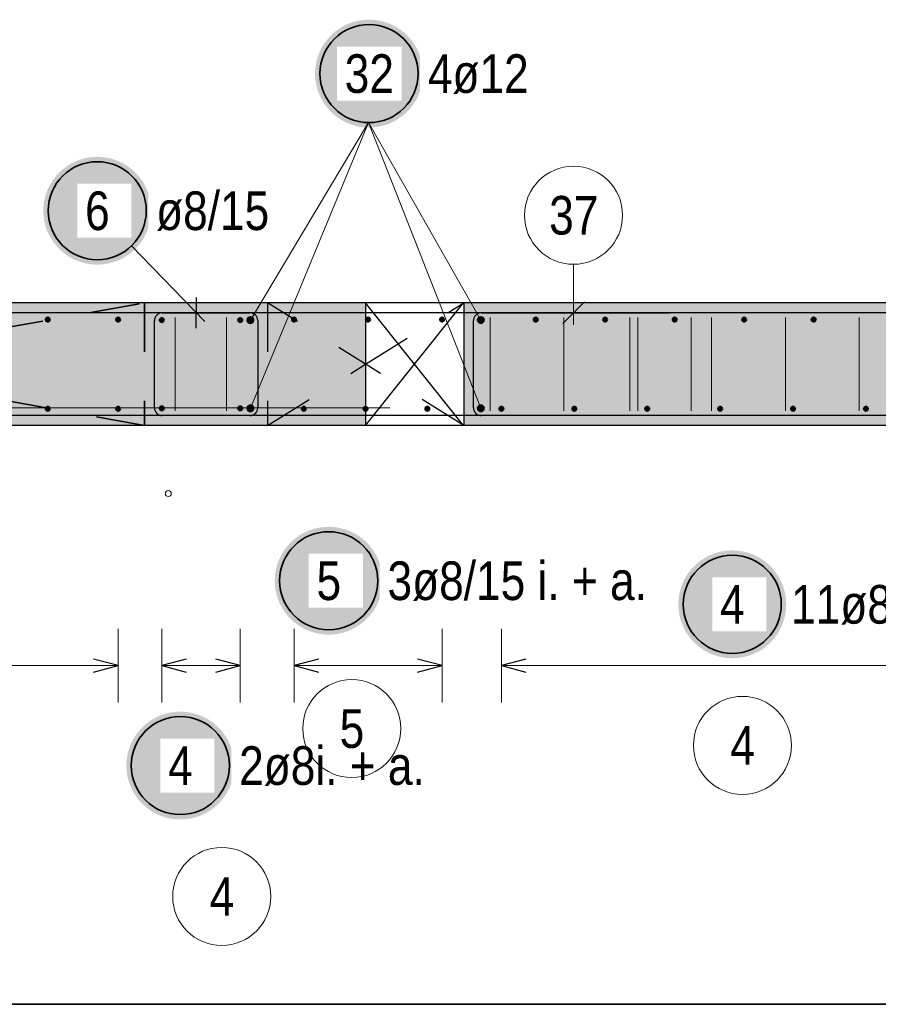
# Model space of a CAD drawing. Header units: millimetres. Extents: x -4.8 to 37.2, y -12 to 28.3.
# Tile 16 of 82: x 10.5 to 12.2, y 12.1 to 14.1. Entities that reach past the tile are written whole.
import ezdxf

# ---------------------------------------------------------------- set-up
doc = ezdxf.new("R2010")
doc.units = ezdxf.units.MM
doc.linetypes.add('DOT', pattern=[0.25, 0, -0.25])
doc.linetypes.add('HIDDEN', pattern=[0.375, 0.25, -0.125])
doc.layers.add('Achsen', color=7, linetype='Continuous', lineweight=20)
doc.layers.add('nplo Bewehrung', color=7, linetype='Continuous', lineweight=20)
doc.styles.add('Arial Narrow', font='ARIALN.TTF')

msp = doc.modelspace()

# ---------------------------------------------------------------- hatches: boundary and pattern name
at = {"lineweight": 50, "true_color": 0xffffff}
msp.add_hatch(color=7, dxfattribs=at).paths.add_polyline_path([(11.28211, 14.007919), (11.282043, 14.011758), (11.281842, 14.015592), (11.281508, 14.019417), (11.28104, 14.023228), (11.280439, 14.02702), (11.279706, 14.030789), (11.278843, 14.03453), (11.277849, 14.038239), (11.276726, 14.041911), (11.275476, 14.045541), (11.2741, 14.049126), (11.2726, 14.05266), (11.270978, 14.05614), (11.269234, 14.059561), (11.267373, 14.062919), (11.265395, 14.06621), (11.263304, 14.06943), (11.261102, 14.072575), (11.258791, 14.075642), (11.256375, 14.078625), (11.253856, 14.081523), (11.251238, 14.084331), (11.248523, 14.087046), (11.245715, 14.089665), (11.242817, 14.092184), (11.239833, 14.0946), (11.236767, 14.096911), (11.233621, 14.099113), (11.230401, 14.101204), (11.22711, 14.103182), (11.223752, 14.105043), (11.220331, 14.106786), (11.216851, 14.108409), (11.213317, 14.109909), (11.209732, 14.111285), (11.206102, 14.112535), (11.20243, 14.113658), (11.198722, 14.114651), (11.19498, 14.115515), (11.191211, 14.116248), (11.187419, 14.116848), (11.183608, 14.117316), (11.179783, 14.117651), (11.175949, 14.117852), (11.17211, 14.117919), (11.168271, 14.117852), (11.164437, 14.117651), (11.160612, 14.117316), (11.156801, 14.116848), (11.153009, 14.116248), (11.14924, 14.115515), (11.145499, 14.114651), (11.14179, 14.113658), (11.138118, 14.112535), (11.134488, 14.111285), (11.130903, 14.109909), (11.127369, 14.108409), (11.123889, 14.106786), (11.120468, 14.105043), (11.11711, 14.103182), (11.113819, 14.101204), (11.110599, 14.099113), (11.107454, 14.096911), (11.104387, 14.0946), (11.101404, 14.092184), (11.098506, 14.089665), (11.095698, 14.087046), (11.092983, 14.084331), (11.090364, 14.081523), (11.087845, 14.078625), (11.085429, 14.075642), (11.083118, 14.072575), (11.080916, 14.06943), (11.078825, 14.06621), (11.076847, 14.062919), (11.074986, 14.059561), (11.073243, 14.05614), (11.07162, 14.05266), (11.07012, 14.049126), (11.068744, 14.045541), (11.067494, 14.041911), (11.066371, 14.038239), (11.065378, 14.03453), (11.064514, 14.030789), (11.063781, 14.02702), (11.063181, 14.023228), (11.062713, 14.019417), (11.062378, 14.015592), (11.062177, 14.011758), (11.06211, 14.007919), (11.062177, 14.00408), (11.062378, 14.000246), (11.062713, 13.996421), (11.063181, 13.99261), (11.063781, 13.988818), (11.064514, 13.985049), (11.065378, 13.981307), (11.066371, 13.977599), (11.067494, 13.973927), (11.068744, 13.970297), (11.07012, 13.966712), (11.07162, 13.963178), (11.073243, 13.959698), (11.074986, 13.956277), (11.076847, 13.952919), (11.078825, 13.949628), (11.080916, 13.946408), (11.083118, 13.943262), (11.085429, 13.940196), (11.087845, 13.937212), (11.090364, 13.934314), (11.092983, 13.931506), (11.095698, 13.928791), (11.098506, 13.926173), (11.101404, 13.923654), (11.104387, 13.921238), (11.107454, 13.918927), (11.110599, 13.916725), (11.113819, 13.914634), (11.11711, 13.912656), (11.120468, 13.910795), (11.123889, 13.909051), (11.127369, 13.907429), (11.130903, 13.905929), (11.134488, 13.904553), (11.138118, 13.903303), (11.14179, 13.90218), (11.145499, 13.901186), (11.14924, 13.900323), (11.153009, 13.89959), (11.156801, 13.898989), (11.160612, 13.898521), (11.164437, 13.898187), (11.168271, 13.897986), (11.17211, 13.897919), (11.175949, 13.897986), (11.179783, 13.898187), (11.183608, 13.898521), (11.187419, 13.898989), (11.191211, 13.89959), (11.19498, 13.900323), (11.198722, 13.901186), (11.20243, 13.90218), (11.206102, 13.903303), (11.209732, 13.904553), (11.213317, 13.905929), (11.216851, 13.907429), (11.220331, 13.909051), (11.223752, 13.910795), (11.22711, 13.912656), (11.230401, 13.914634), (11.233621, 13.916725), (11.236767, 13.918927), (11.239833, 13.921238), (11.242817, 13.923654), (11.245715, 13.926173), (11.248523, 13.928791), (11.251238, 13.931506), (11.253856, 13.934314), (11.256375, 13.937212), (11.258791, 13.940196), (11.261102, 13.943262), (11.263304, 13.946408), (11.265395, 13.949628), (11.267373, 13.952919), (11.269234, 13.956277), (11.270978, 13.959698), (11.2726, 13.963178), (11.2741, 13.966712), (11.275476, 13.970297), (11.276726, 13.973927), (11.277849, 13.977599), (11.278843, 13.981307), (11.279706, 13.985049), (11.280439, 13.988818), (11.28104, 13.99261), (11.281508, 13.996421), (11.281842, 14.000246)])
at = {"lineweight": 25, "true_color": 0xffffff}
for points in [[(10.727878, 13.728133), (10.727811, 13.731971), (10.72761, 13.735806), (10.727276, 13.739631), (10.726808, 13.743442), (10.726207, 13.747234), (10.725475, 13.751003), (10.724611, 13.754744), (10.723617, 13.758453), (10.722495, 13.762124), (10.721244, 13.765755), (10.719869, 13.769339), (10.718368, 13.772874), (10.716746, 13.776353), (10.715003, 13.779774), (10.713141, 13.783133), (10.711164, 13.786424), (10.709072, 13.789644), (10.70687, 13.792789), (10.704559, 13.795855), (10.702143, 13.798839), (10.699624, 13.801737), (10.697006, 13.804545), (10.694291, 13.80726), (10.691483, 13.809878), (10.688585, 13.812397), (10.685601, 13.814814), (10.682535, 13.817124), (10.67939, 13.819327), (10.676169, 13.821418), (10.672878, 13.823395), (10.66952, 13.825257), (10.666099, 13.827), (10.662619, 13.828623), (10.659085, 13.830123), (10.655501, 13.831499), (10.65187, 13.832749), (10.648198, 13.833871), (10.64449, 13.834865), (10.640749, 13.835729), (10.63698, 13.836461), (10.633187, 13.837062), (10.629376, 13.83753), (10.625551, 13.837865), (10.621717, 13.838066), (10.617878, 13.838133), (10.614039, 13.838066), (10.610205, 13.837865), (10.60638, 13.83753), (10.602569, 13.837062), (10.598777, 13.836461), (10.595008, 13.835729), (10.591267, 13.834865), (10.587558, 13.833871), (10.583886, 13.832749), (10.580256, 13.831499), (10.576672, 13.830123), (10.573137, 13.828623), (10.569657, 13.827), (10.566236, 13.825257), (10.562878, 13.823395), (10.559587, 13.821418), (10.556367, 13.819327), (10.553222, 13.817124), (10.550156, 13.814814), (10.547172, 13.812397), (10.544274, 13.809878), (10.541466, 13.80726), (10.538751, 13.804545), (10.536132, 13.801737), (10.533613, 13.798839), (10.531197, 13.795855), (10.528886, 13.792789), (10.526684, 13.789644), (10.524593, 13.786424), (10.522615, 13.783133), (10.520754, 13.779774), (10.519011, 13.776353), (10.517388, 13.772874), (10.515888, 13.769339), (10.514512, 13.765755), (10.513262, 13.762124), (10.51214, 13.758453), (10.511146, 13.754744), (10.510282, 13.751003), (10.509549, 13.747234), (10.508949, 13.743442), (10.508481, 13.739631), (10.508146, 13.735806), (10.507945, 13.731971), (10.507878, 13.728133), (10.507945, 13.724294), (10.508146, 13.720459), (10.508481, 13.716634), (10.508949, 13.712824), (10.509549, 13.709031), (10.510282, 13.705262), (10.511146, 13.701521), (10.51214, 13.697812), (10.513262, 13.694141), (10.514512, 13.69051), (10.515888, 13.686926), (10.517388, 13.683392), (10.519011, 13.679912), (10.520754, 13.676491), (10.522615, 13.673133), (10.524593, 13.669841), (10.526684, 13.666621), (10.528886, 13.663476), (10.531197, 13.66041), (10.533613, 13.657426), (10.536132, 13.654528), (10.538751, 13.65172), (10.541466, 13.649005), (10.544274, 13.646387), (10.547172, 13.643868), (10.550156, 13.641451), (10.553222, 13.639141), (10.556367, 13.636938), (10.559587, 13.634847), (10.562878, 13.63287), (10.566236, 13.631008), (10.569657, 13.629265), (10.573137, 13.627643), (10.576672, 13.626142), (10.580256, 13.624766), (10.583886, 13.623516), (10.587558, 13.622394), (10.591267, 13.6214), (10.595008, 13.620536), (10.598777, 13.619804), (10.602569, 13.619203), (10.60638, 13.618735), (10.610205, 13.6184), (10.614039, 13.6182), (10.617878, 13.618133), (10.621717, 13.6182), (10.625551, 13.6184), (10.629376, 13.618735), (10.633187, 13.619203), (10.63698, 13.619804), (10.640749, 13.620536), (10.64449, 13.6214), (10.648198, 13.622394), (10.65187, 13.623516), (10.655501, 13.624766), (10.659085, 13.626142), (10.662619, 13.627643), (10.666099, 13.629265), (10.66952, 13.631008), (10.672878, 13.63287), (10.676169, 13.634847), (10.67939, 13.636938), (10.682535, 13.639141), (10.685601, 13.641451), (10.688585, 13.643868), (10.691483, 13.646387), (10.694291, 13.649005), (10.697006, 13.65172), (10.699624, 13.654528), (10.702143, 13.657426), (10.704559, 13.66041), (10.70687, 13.663476), (10.709072, 13.666621), (10.711164, 13.669841), (10.713141, 13.673133), (10.715003, 13.676491), (10.716746, 13.679912), (10.718368, 13.683392), (10.719869, 13.686926), (10.721244, 13.69051), (10.722495, 13.694141), (10.723617, 13.697812), (10.724611, 13.701521), (10.725475, 13.705262), (10.726207, 13.709031), (10.726808, 13.712824), (10.727276, 13.716634), (10.72761, 13.720459)], [(11.199838, 12.973181), (11.199771, 12.97702), (11.19957, 12.980854), (11.199236, 12.984679), (11.198768, 12.98849), (11.198167, 12.992282), (11.197435, 12.996051), (11.196571, 12.999792), (11.195577, 13.003501), (11.194455, 13.007173), (11.193205, 13.010803), (11.191829, 13.014388), (11.190328, 13.017922), (11.188706, 13.021402), (11.186963, 13.024823), (11.185101, 13.028181), (11.183124, 13.031472), (11.181033, 13.034692), (11.17883, 13.037837), (11.17652, 13.040904), (11.174103, 13.043887), (11.171584, 13.046785), (11.168966, 13.049593), (11.166251, 13.052308), (11.163443, 13.054927), (11.160545, 13.057446), (11.157561, 13.059862), (11.154495, 13.062173), (11.15135, 13.064375), (11.14813, 13.066466), (11.144838, 13.068444), (11.14148, 13.070305), (11.138059, 13.072048), (11.134579, 13.073671), (11.131045, 13.075171), (11.127461, 13.076547), (11.12383, 13.077797), (11.120158, 13.07892), (11.11645, 13.079913), (11.112709, 13.080777), (11.10894, 13.08151), (11.105147, 13.08211), (11.101337, 13.082578), (11.097512, 13.082913), (11.093677, 13.083114), (11.089838, 13.083181), (11.085999, 13.083114), (11.082165, 13.082913), (11.07834, 13.082578), (11.074529, 13.08211), (11.070737, 13.08151), (11.066968, 13.080777), (11.063227, 13.079913), (11.059518, 13.07892), (11.055847, 13.077797), (11.052216, 13.076547), (11.048632, 13.075171), (11.045097, 13.073671), (11.041618, 13.072048), (11.038197, 13.070305), (11.034838, 13.068444), (11.031547, 13.066466), (11.028327, 13.064375), (11.025182, 13.062173), (11.022116, 13.059862), (11.019132, 13.057446), (11.016234, 13.054927), (11.013426, 13.052308), (11.010711, 13.049593), (11.008092, 13.046785), (11.005573, 13.043887), (11.003157, 13.040904), (11.000847, 13.037837), (10.998644, 13.034692), (10.996553, 13.031472), (10.994576, 13.028181), (10.992714, 13.024823), (10.990971, 13.021402), (10.989348, 13.017922), (10.987848, 13.014388), (10.986472, 13.010803), (10.985222, 13.007173), (10.9841, 13.003501), (10.983106, 12.999792), (10.982242, 12.996051), (10.98151, 12.992282), (10.980909, 12.98849), (10.980441, 12.984679), (10.980106, 12.980854), (10.979905, 12.97702), (10.979838, 12.973181), (10.979905, 12.969342), (10.980106, 12.965508), (10.980441, 12.961683), (10.980909, 12.957872), (10.98151, 12.954079), (10.982242, 12.95031), (10.983106, 12.946569), (10.9841, 12.942861), (10.985222, 12.939189), (10.986472, 12.935559), (10.987848, 12.931974), (10.989348, 12.92844), (10.990971, 12.92496), (10.992714, 12.921539), (10.994576, 12.918181), (10.996553, 12.91489), (10.998644, 12.91167), (11.000847, 12.908524), (11.003157, 12.905458), (11.005573, 12.902474), (11.008092, 12.899576), (11.010711, 12.896768), (11.013426, 12.894053), (11.016234, 12.891435), (11.019132, 12.888916), (11.022116, 12.8865), (11.025182, 12.884189), (11.028327, 12.881987), (11.031547, 12.879895), (11.034838, 12.877918), (11.038197, 12.876057), (11.041618, 12.874313), (11.045097, 12.872691), (11.048632, 12.871191), (11.052216, 12.869815), (11.055847, 12.868565), (11.059518, 12.867442), (11.063227, 12.866448), (11.066968, 12.865585), (11.070737, 12.864852), (11.074529, 12.864251), (11.07834, 12.863783), (11.082165, 12.863449), (11.085999, 12.863248), (11.089838, 12.863181), (11.093677, 12.863248), (11.097512, 12.863449), (11.101337, 12.863783), (11.105147, 12.864251), (11.10894, 12.864852), (11.112709, 12.865585), (11.11645, 12.866448), (11.120158, 12.867442), (11.12383, 12.868565), (11.127461, 12.869815), (11.131045, 12.871191), (11.134579, 12.872691), (11.138059, 12.874313), (11.14148, 12.876057), (11.144838, 12.877918), (11.14813, 12.879895), (11.15135, 12.881987), (11.154495, 12.884189), (11.157561, 12.8865), (11.160545, 12.888916), (11.163443, 12.891435), (11.166251, 12.894053), (11.168966, 12.896768), (11.171584, 12.899576), (11.174103, 12.902474), (11.17652, 12.905458), (11.17883, 12.908524), (11.181033, 12.91167), (11.183124, 12.91489), (11.185101, 12.918181), (11.186963, 12.921539), (11.188706, 12.92496), (11.190328, 12.92844), (11.191829, 12.931974), (11.193205, 12.935559), (11.194455, 12.939189), (11.195577, 12.942861), (11.196571, 12.946569), (11.197435, 12.95031), (11.198167, 12.954079), (11.198768, 12.957872), (11.199236, 12.961683), (11.19957, 12.965508)], [(10.897244, 12.595999), (10.897177, 12.599838), (10.896976, 12.603673), (10.896641, 12.607498), (10.896173, 12.611308), (10.895573, 12.615101), (10.89484, 12.61887), (10.893976, 12.622611), (10.892983, 12.62632), (10.89186, 12.629991), (10.89061, 12.633622), (10.889234, 12.637206), (10.887734, 12.64074), (10.886111, 12.64422), (10.884368, 12.647641), (10.882507, 12.650999), (10.880529, 12.654291), (10.878438, 12.657511), (10.876236, 12.660656), (10.873925, 12.663722), (10.871509, 12.666706), (10.86899, 12.669604), (10.866371, 12.672412), (10.863656, 12.675127), (10.860848, 12.677745), (10.85795, 12.680264), (10.854967, 12.682681), (10.8519, 12.684991), (10.848755, 12.687194), (10.845535, 12.689285), (10.842244, 12.691262), (10.838886, 12.693124), (10.835465, 12.694867), (10.831985, 12.696489), (10.828451, 12.69799), (10.824866, 12.699366), (10.821236, 12.700616), (10.817564, 12.701738), (10.813855, 12.702732), (10.810114, 12.703596), (10.806345, 12.704328), (10.802553, 12.704929), (10.798742, 12.705397), (10.794917, 12.705731), (10.791083, 12.705932), (10.787244, 12.705999), (10.783405, 12.705932), (10.779571, 12.705731), (10.775746, 12.705397), (10.771935, 12.704929), (10.768142, 12.704328), (10.764373, 12.703596), (10.760632, 12.702732), (10.756924, 12.701738), (10.753252, 12.700616), (10.749622, 12.699366), (10.746037, 12.69799), (10.742503, 12.696489), (10.739023, 12.694867), (10.735602, 12.693124), (10.732244, 12.691262), (10.728953, 12.689285), (10.725733, 12.687194), (10.722587, 12.684991), (10.719521, 12.682681), (10.716537, 12.680264), (10.713639, 12.677745), (10.710831, 12.675127), (10.708116, 12.672412), (10.705498, 12.669604), (10.702979, 12.666706), (10.700563, 12.663722), (10.698252, 12.660656), (10.69605, 12.657511), (10.693958, 12.654291), (10.691981, 12.650999), (10.69012, 12.647641), (10.688376, 12.64422), (10.686754, 12.64074), (10.685254, 12.637206), (10.683878, 12.633622), (10.682628, 12.629991), (10.681505, 12.62632), (10.680511, 12.622611), (10.679648, 12.61887), (10.678915, 12.615101), (10.678314, 12.611308), (10.677846, 12.607498), (10.677512, 12.603673), (10.677311, 12.599838), (10.677244, 12.595999), (10.677311, 12.59216), (10.677512, 12.588326), (10.677846, 12.584501), (10.678314, 12.58069), (10.678915, 12.576898), (10.679648, 12.573129), (10.680511, 12.569388), (10.681505, 12.565679), (10.682628, 12.562008), (10.683878, 12.558377), (10.685254, 12.554793), (10.686754, 12.551258), (10.688376, 12.547779), (10.69012, 12.544358), (10.691981, 12.540999), (10.693958, 12.537708), (10.69605, 12.534488), (10.698252, 12.531343), (10.700563, 12.528277), (10.702979, 12.525293), (10.705498, 12.522395), (10.708116, 12.519587), (10.710831, 12.516872), (10.713639, 12.514253), (10.716537, 12.511735), (10.719521, 12.509318), (10.722587, 12.507008), (10.725733, 12.504805), (10.728953, 12.502714), (10.732244, 12.500737), (10.735602, 12.498875), (10.739023, 12.497132), (10.742503, 12.495509), (10.746037, 12.494009), (10.749622, 12.492633), (10.753252, 12.491383), (10.756924, 12.490261), (10.760632, 12.489267), (10.764373, 12.488403), (10.768142, 12.487671), (10.771935, 12.48707), (10.775746, 12.486602), (10.779571, 12.486267), (10.783405, 12.486066), (10.787244, 12.485999), (10.791083, 12.486066), (10.794917, 12.486267), (10.798742, 12.486602), (10.802553, 12.48707), (10.806345, 12.487671), (10.810114, 12.488403), (10.813855, 12.489267), (10.817564, 12.490261), (10.821236, 12.491383), (10.824866, 12.492633), (10.828451, 12.494009), (10.831985, 12.495509), (10.835465, 12.497132), (10.838886, 12.498875), (10.842244, 12.500737), (10.845535, 12.502714), (10.848755, 12.504805), (10.8519, 12.507008), (10.854967, 12.509318), (10.85795, 12.511735), (10.860848, 12.514253), (10.863656, 12.516872), (10.866371, 12.519587), (10.86899, 12.522395), (10.871509, 12.525293), (10.873925, 12.528277), (10.876236, 12.531343), (10.878438, 12.534488), (10.880529, 12.537708), (10.882507, 12.540999), (10.884368, 12.544358), (10.886111, 12.547779), (10.887734, 12.551258), (10.889234, 12.554793), (10.89061, 12.558377), (10.89186, 12.562008), (10.892983, 12.565679), (10.893976, 12.569388), (10.89484, 12.573129), (10.895573, 12.576898), (10.896173, 12.58069), (10.896641, 12.584501), (10.896976, 12.588326)]]:
    msp.add_hatch(color=7, dxfattribs=at).paths.add_polyline_path(points)
at = {"lineweight": 13, "true_color": 0xd7ffd7}
for points in [[(11.165097, 13.540004), (11.165097, 13.290004), (8.622644, 13.290004), (8.622644, 13.540004)], [(23.378017, 13.540004), (23.378017, 13.290004), (11.365097, 13.290004), (11.365097, 13.540004)]]:
    msp.add_hatch(color=254, dxfattribs=at).paths.add_polyline_path(points)

# ---------------------------------------------------------------- linework, layer by layer
at = {"color": 5, "linetype": 'Continuous', "lineweight": 18}
for p, q in [((11.400148, 13.325004), (11.171084, 13.907924)), ((11.400097, 13.505004), (11.171084, 13.907924)), ((10.687572, 13.65642), (10.837571, 13.502076)), ((10.660444, 12.725), (10.660444, 12.875)), ((10.749445, 12.875), (10.749445, 12.725)), ((10.909445, 12.725), (10.909445, 12.875)), ((11.019148, 12.875), (11.019148, 12.725)), ((11.321148, 12.725), (11.321148, 12.875)), ((11.44205, 12.875), (11.44205, 12.725)), ((9.368445, 12.8), (10.660444, 12.8)), ((10.749445, 12.8), (10.909445, 12.8)), ((11.321148, 12.8), (11.019148, 12.8)), ((12.929, 12.8), (11.44205, 12.8))]:
    msp.add_line(p, q, dxfattribs=at)
at = {"color": 9, "linetype": 'Continuous', "lineweight": 0}
for p, q in [((11.589145, 13.618826), (11.589145, 13.495004)), ((11.567047, 13.497907), (11.611242, 13.542102)), ((12.972223, 13.520004), (8.922223, 13.520004)), ((12.972223, 13.310004), (8.922223, 13.310004))]:
    msp.add_line(p, q, dxfattribs=at)
at = {"color": 3, "linetype": 'Continuous', "lineweight": 25}
for p, q in [((10.819702, 13.488758), (10.820594, 13.551251)), ((11.165097, 13.540004), (8.622644, 13.540004)), ((11.365148, 13.540004), (11.165097, 13.540004)), ((11.165097, 13.540004), (11.165097, 13.290004)), ((23.378017, 13.540004), (11.365148, 13.540004)), ((11.365148, 13.540004), (11.365148, 13.290004)), ((17.312223, 13.520004), (8.882223, 13.519998)), ((10.734445, 13.326004), (10.734445, 13.504004)), ((10.750445, 13.520004), (10.929148, 13.520004)), ((10.835148, 13.520004), (10.929148, 13.520004)), ((10.945148, 13.504004), (10.945148, 13.326004)), ((10.945148, 13.504004), (10.945148, 13.410004)), ((11.385097, 13.326004), (11.385097, 13.504004)), ((11.401097, 13.520004), (11.785097, 13.520004)), ((17.328051, 13.310105), (8.898051, 13.310099)), ((10.929148, 13.310004), (10.750445, 13.310004)), ((11.785097, 13.310004), (11.401097, 13.310004)), ((11.165097, 13.290004), (8.872216, 13.290004)), ((11.365148, 13.290004), (11.165097, 13.290004)), ((14.043051, 13.290004), (11.365148, 13.290004)), ((10.660444, 12.8), (10.610444, 12.813397)), ((10.610444, 12.786603), (10.660444, 12.8)), ((10.799445, 12.813397), (10.749445, 12.8)), ((10.749445, 12.8), (10.799445, 12.786603)), ((10.909445, 12.8), (10.859445, 12.813397)), ((10.859445, 12.786603), (10.909445, 12.8)), ((11.069148, 12.813397), (11.019148, 12.8)), ((11.019148, 12.8), (11.069148, 12.786603)), ((11.321148, 12.8), (11.271148, 12.813397)), ((11.271148, 12.786603), (11.321148, 12.8)), ((11.49205, 12.813397), (11.44205, 12.8)), ((11.44205, 12.8), (11.49205, 12.786603))]:
    msp.add_line(p, q, dxfattribs=at)
at = {"color": 2, "linetype": 'DOT', "lineweight": 35, "ltscale": 0.25}
msp.add_line((10.714445, 13.540004), (10.714445, 13.290004), dxfattribs=at)
at = {"color": 3, "linetype": 'HIDDEN', "lineweight": 25, "ltscale": 0.25}
msp.add_line((10.965148, 13.540004), (10.965148, 13.290004), dxfattribs=at)
at = {"color": 2, "linetype": 'Continuous', "lineweight": 35}
msp.add_line((17.312223, 12.108889), (8.882223, 12.108883), dxfattribs=at)
for centre in [(11.17211, 14.007919), (10.617878, 13.728133), (11.089838, 12.973181), (10.787244, 12.595999)]:
    msp.add_circle(centre, 0.1, dxfattribs=at)
at = {"color": 9, "linetype": 'Continuous', "lineweight": 0}
for centre in [(11.589145, 13.718826), (11.933678, 12.637232), (10.871752, 12.328917)]:
    msp.add_circle(centre, 0.1, dxfattribs=at)
at = {"color": 4, "linetype": 'Continuous', "lineweight": 50}
for centre, radius in [((10.516888, 13.506004), 0.004), ((10.516888, 13.506004), 0.004), ((10.516888, 13.506004), 0.0036), ((10.516888, 13.506004), 0.0028), ((10.516888, 13.506004), 0.002), ((10.516888, 13.506004), 0.0012), ((10.516888, 13.506004), 0.0004), ((10.660444, 13.506004), 0.004), ((10.660444, 13.506004), 0.004), ((10.660444, 13.506004), 0.0036), ((10.660444, 13.506004), 0.0028), ((10.660444, 13.506004), 0.002), ((10.660444, 13.506004), 0.0012), ((10.660444, 13.506004), 0.0004), ((10.749445, 13.505004), 0.004), ((10.749445, 13.505004), 0.004), ((10.749445, 13.505004), 0.0036), ((10.749445, 13.505004), 0.0028), ((10.749445, 13.505004), 0.002), ((10.749445, 13.505004), 0.0012), ((10.749445, 13.505004), 0.0004), ((10.909445, 13.505004), 0.004), ((10.909445, 13.505004), 0.004), ((10.909445, 13.505004), 0.0036), ((10.909445, 13.505004), 0.0028), ((10.909445, 13.505004), 0.002), ((10.909445, 13.505004), 0.0012), ((10.909445, 13.505004), 0.0004), ((10.930148, 13.505004), 0.006), ((10.930148, 13.505004), 0.006), ((10.930148, 13.505004), 0.0054), ((10.930148, 13.505004), 0.0042), ((10.930148, 13.505004), 0.003), ((10.930148, 13.505004), 0.0018), ((10.930148, 13.505004), 0.0006), ((11.019148, 13.506004), 0.004), ((11.019148, 13.506004), 0.004), ((11.019148, 13.506004), 0.0036), ((11.019148, 13.506004), 0.0028), ((11.019148, 13.506004), 0.002), ((11.019148, 13.506004), 0.0012), ((11.019148, 13.506004), 0.0004), ((11.170148, 13.506004), 0.004), ((11.170148, 13.506004), 0.004), ((11.170148, 13.506004), 0.0036), ((11.170148, 13.506004), 0.0028), ((11.170148, 13.506004), 0.002), ((11.170148, 13.506004), 0.0012), ((11.170148, 13.506004), 0.0004), ((11.321148, 13.506004), 0.004), ((11.321148, 13.506004), 0.004), ((11.321148, 13.506004), 0.0036), ((11.321148, 13.506004), 0.0028), ((11.321148, 13.506004), 0.002), ((11.321148, 13.506004), 0.0012), ((11.321148, 13.506004), 0.0004), ((11.400097, 13.505004), 0.006), ((11.400097, 13.505004), 0.006), ((11.400097, 13.505004), 0.0054), ((11.400097, 13.505004), 0.0042), ((11.400097, 13.505004), 0.003), ((11.400097, 13.505004), 0.0018), ((11.400097, 13.505004), 0.0006), ((11.51205, 13.506004), 0.004), ((11.51205, 13.506004), 0.004), ((11.51205, 13.506004), 0.0036), ((11.51205, 13.506004), 0.0028), ((11.51205, 13.506004), 0.002), ((11.51205, 13.506004), 0.0012), ((11.51205, 13.506004), 0.0004), ((11.653745, 13.506004), 0.004), ((11.653745, 13.506004), 0.004), ((11.653745, 13.506004), 0.0036), ((11.653745, 13.506004), 0.0028), ((11.653745, 13.506004), 0.002), ((11.653745, 13.506004), 0.0012), ((11.653745, 13.506004), 0.0004), ((11.79544, 13.506004), 0.004), ((11.79544, 13.506004), 0.004), ((11.79544, 13.506004), 0.0036), ((11.79544, 13.506004), 0.0028), ((11.79544, 13.506004), 0.002), ((11.79544, 13.506004), 0.0012), ((11.79544, 13.506004), 0.0004), ((11.937135, 13.506004), 0.004), ((11.937135, 13.506004), 0.004), ((11.937135, 13.506004), 0.0036), ((11.937135, 13.506004), 0.0028), ((11.937135, 13.506004), 0.002), ((11.937135, 13.506004), 0.0012), ((11.937135, 13.506004), 0.0004), ((12.07883, 13.506004), 0.004), ((12.07883, 13.506004), 0.004), ((12.07883, 13.506004), 0.0036), ((12.07883, 13.506004), 0.0028), ((12.07883, 13.506004), 0.002), ((12.07883, 13.506004), 0.0012), ((12.07883, 13.506004), 0.0004), ((10.516888, 13.324004), 0.004), ((10.516888, 13.324004), 0.004), ((10.516888, 13.324004), 0.0036), ((10.516888, 13.324004), 0.0028), ((10.516888, 13.324004), 0.002), ((10.516888, 13.324004), 0.0012), ((10.516888, 13.324004), 0.0004), ((10.660444, 13.324004), 0.004), ((10.660444, 13.324004), 0.004), ((10.660444, 13.324004), 0.0036), ((10.660444, 13.324004), 0.0028), ((10.660444, 13.324004), 0.002), ((10.660444, 13.324004), 0.0012), ((10.660444, 13.324004), 0.0004), ((10.749445, 13.325004), 0.004), ((10.749445, 13.325004), 0.004), ((10.749445, 13.325004), 0.0036), ((10.749445, 13.325004), 0.0028), ((10.749445, 13.325004), 0.002), ((10.749445, 13.325004), 0.0012), ((10.749445, 13.325004), 0.0004), ((10.909445, 13.325004), 0.004), ((10.909445, 13.325004), 0.004), ((10.909445, 13.325004), 0.0036), ((10.909445, 13.325004), 0.0028), ((10.909445, 13.325004), 0.002), ((10.909445, 13.325004), 0.0012), ((10.909445, 13.325004), 0.0004), ((10.930148, 13.325004), 0.006), ((10.930148, 13.325004), 0.006), ((10.930148, 13.325004), 0.0054), ((10.930148, 13.325004), 0.0042), ((10.930148, 13.325004), 0.003), ((10.930148, 13.325004), 0.0018), ((10.930148, 13.325004), 0.0006), ((11.039148, 13.324004), 0.004), ((11.039148, 13.324004), 0.004), ((11.039148, 13.324004), 0.0036), ((11.039148, 13.324004), 0.0028), ((11.039148, 13.324004), 0.002), ((11.039148, 13.324004), 0.0012), ((11.039148, 13.324004), 0.0004), ((11.165123, 13.324004), 0.004), ((11.165123, 13.324004), 0.004), ((11.165123, 13.324004), 0.0036), ((11.165123, 13.324004), 0.0028), ((11.165123, 13.324004), 0.002), ((11.165123, 13.324004), 0.0012), ((11.165123, 13.324004), 0.0004), ((11.291097, 13.324004), 0.004), ((11.291097, 13.324004), 0.004), ((11.291097, 13.324004), 0.0036), ((11.291097, 13.324004), 0.0028), ((11.291097, 13.324004), 0.002), ((11.291097, 13.324004), 0.0012), ((11.291097, 13.324004), 0.0004), ((11.400148, 13.325004), 0.006), ((11.400148, 13.325004), 0.006), ((11.400148, 13.325004), 0.0054), ((11.400148, 13.325004), 0.0042), ((11.400148, 13.325004), 0.003), ((11.400148, 13.325004), 0.0018), ((11.400148, 13.325004), 0.0006), ((11.44205, 13.324105), 0.004), ((11.44205, 13.324105), 0.004), ((11.44205, 13.324105), 0.0036), ((11.44205, 13.324105), 0.0028), ((11.44205, 13.324105), 0.002), ((11.44205, 13.324105), 0.0012), ((11.44205, 13.324105), 0.0004), ((11.590745, 13.324105), 0.004), ((11.590745, 13.324105), 0.004), ((11.590745, 13.324105), 0.0036), ((11.590745, 13.324105), 0.0028), ((11.590745, 13.324105), 0.002), ((11.590745, 13.324105), 0.0012), ((11.590745, 13.324105), 0.0004), ((11.73944, 13.324105), 0.004), ((11.73944, 13.324105), 0.004), ((11.73944, 13.324105), 0.0036), ((11.73944, 13.324105), 0.0028), ((11.73944, 13.324105), 0.002), ((11.73944, 13.324105), 0.0012), ((11.73944, 13.324105), 0.0004), ((11.888135, 13.324105), 0.004), ((11.888135, 13.324105), 0.004), ((11.888135, 13.324105), 0.0036), ((11.888135, 13.324105), 0.0028), ((11.888135, 13.324105), 0.002), ((11.888135, 13.324105), 0.0012), ((11.888135, 13.324105), 0.0004), ((12.03683, 13.324105), 0.004), ((12.03683, 13.324105), 0.004), ((12.03683, 13.324105), 0.0036), ((12.03683, 13.324105), 0.0028), ((12.03683, 13.324105), 0.002), ((12.03683, 13.324105), 0.0012), ((12.03683, 13.324105), 0.0004), ((12.185525, 13.324105), 0.004), ((12.185525, 13.324105), 0.004), ((12.185525, 13.324105), 0.0036), ((12.185525, 13.324105), 0.0028), ((12.185525, 13.324105), 0.002), ((12.185525, 13.324105), 0.0012), ((12.185525, 13.324105), 0.0004)]:
    msp.add_circle(centre, radius, dxfattribs=at)
at = {"color": 3, "linetype": 'Continuous', "lineweight": 25}
for centre, start, end in [((10.750445, 13.504004), 90, 180), ((10.929148, 13.504004), 0, 90), ((10.929148, 13.504004), 0, 90), ((11.401097, 13.504004), 90, 180), ((10.750445, 13.326004), 180, 270), ((10.929148, 13.326004), 270, 0), ((11.401097, 13.326004), 180, 270)]:
    msp.add_arc(centre, 0.016, start, end, dxfattribs=at)
at = {"layer": 'Achsen', "color": 2, "linetype": 'DOT', "lineweight": 35, "ltscale": 0.25}
for p, q in [((10.714445, 13.290004), (9.314445, 13.540004)), ((10.014445, 13.415004), (10.714445, 13.540004))]:
    msp.add_line(p, q, dxfattribs=at)
at = {"layer": 'Achsen', "color": 3, "linetype": 'HIDDEN', "lineweight": 25, "ltscale": 0.25}
for p, q in [((11.365148, 13.290004), (10.965148, 13.540004)), ((11.165148, 13.415004), (11.365148, 13.540004)), ((10.965148, 13.290004), (11.165148, 13.415004))]:
    msp.add_line(p, q, dxfattribs=at)
at = {"layer": 'Achsen', "color": 3, "linetype": 'Continuous', "lineweight": 25}
for p, q in [((11.365097, 13.290004), (11.165097, 13.540004)), ((11.265097, 13.415004), (11.365097, 13.540004)), ((11.165097, 13.290004), (11.265097, 13.415004))]:
    msp.add_line(p, q, dxfattribs=at)
at = {"layer": 'nplo Bewehrung', "color": 9, "linetype": 'Continuous', "lineweight": 0}
for p, q in [((10.776551, 13.320004), (10.776551, 13.510004)), ((10.881158, 13.320004), (10.881158, 13.510004)), ((11.419148, 13.320004), (11.419148, 13.510004)), ((11.569693, 13.320004), (11.569693, 13.510004)), ((11.704191, 13.320004), (11.704191, 13.510004)), ((11.720237, 13.320004), (11.720237, 13.510004)), ((11.828797, 13.320004), (11.828797, 13.510004)), ((11.870782, 13.320004), (11.870782, 13.510004)), ((12.021327, 13.320004), (12.021327, 13.510004)), ((12.171872, 13.320004), (12.171872, 13.510004)), ((8.814445, 13.326004), (11.214445, 13.326004)), ((10.753716, 13.290004), (11.953716, 13.290004))]:
    msp.add_line(p, q, dxfattribs=at)
msp.add_circle((10.762771, 13.150962), 0.006, dxfattribs=at)
msp.add_circle((10.762771, 13.150962), 0.006, dxfattribs=at)

# ---------------------------------------------------------------- texts
at = {"color": 2, "lineweight": 35, "char_height": 0.07875, "attachment_point": 1, "line_spacing_factor": 0.9, "style": 'Arial Narrow', "bg_fill": 3, "box_fill_scale": 1.2, "bg_fill_color": 256, "bg_fill_true_color": 13158600, "bg_fill_transparency": 0}
for s, insert in [('4ø12', (11.29211, 14.047294)), ('ø8/15', (10.737878, 13.767508)), ('3ø8/15 i. + a.', (11.209838, 13.012556)), ('11ø8/15', (12.032941, 12.964375)), ('2ø8i. + a.', (10.907244, 12.635374))]:
    msp.add_mtext(s, dxfattribs=dict(at, insert=insert))
at = {"color": 9, "lineweight": 0, "char_height": 0.07875, "attachment_point": 1, "line_spacing_factor": 0.9, "style": 'Arial Narrow'}
for s, insert in [('37', (11.539532, 13.758201)), ('4', (11.908871, 12.676607)), ('4', (10.846945, 12.368292))]:
    msp.add_mtext(s, dxfattribs=dict(at, insert=insert))

# ---------------------------------------------------------------- next in the draw order: hatches: boundary and pattern name
at = {"lineweight": 25, "true_color": 0xffffff}
msp.add_hatch(color=7, dxfattribs=at).paths.add_polyline_path([(12.022941, 12.925), (12.022874, 12.928839), (12.022673, 12.932673), (12.022339, 12.936498), (12.021871, 12.940309), (12.02127, 12.944101), (12.020538, 12.94787), (12.019674, 12.951611), (12.01868, 12.95532), (12.017558, 12.958992), (12.016308, 12.962622), (12.014932, 12.966207), (12.013431, 12.969741), (12.011809, 12.973221), (12.010066, 12.976642), (12.008204, 12.98), (12.006227, 12.983291), (12.004136, 12.986511), (12.001933, 12.989656), (11.999623, 12.992723), (11.997206, 12.995707), (11.994687, 12.998604), (11.992069, 13.001412), (11.989354, 13.004127), (11.986546, 13.006746), (11.983648, 13.009265), (11.980664, 13.011681), (11.977598, 13.013992), (11.974453, 13.016194), (11.971233, 13.018285), (11.967941, 13.020263), (11.964583, 13.022124), (11.961162, 13.023867), (11.957682, 13.02549), (11.954148, 13.02699), (11.950564, 13.028366), (11.946933, 13.029616), (11.943262, 13.030739), (11.939553, 13.031733), (11.935812, 13.032596), (11.932043, 13.033329), (11.92825, 13.033929), (11.92444, 13.034397), (11.920615, 13.034732), (11.91678, 13.034933), (11.912941, 13.035), (11.909102, 13.034933), (11.905268, 13.034732), (11.901443, 13.034397), (11.897632, 13.033929), (11.89384, 13.033329), (11.890071, 13.032596), (11.88633, 13.031733), (11.882621, 13.030739), (11.87895, 13.029616), (11.875319, 13.028366), (11.871735, 13.02699), (11.8682, 13.02549), (11.864721, 13.023867), (11.8613, 13.022124), (11.857941, 13.020263), (11.85465, 13.018285), (11.85143, 13.016194), (11.848285, 13.013992), (11.845219, 13.011681), (11.842235, 13.009265), (11.839337, 13.006746), (11.836529, 13.004127), (11.833814, 13.001412), (11.831196, 12.998604), (11.828677, 12.995707), (11.82626, 12.992723), (11.82395, 12.989656), (11.821747, 12.986511), (11.819656, 12.983291), (11.817679, 12.98), (11.815817, 12.976642), (11.814074, 12.973221), (11.812451, 12.969741), (11.810951, 12.966207), (11.809575, 12.962622), (11.808325, 12.958992), (11.807203, 12.95532), (11.806209, 12.951611), (11.805345, 12.94787), (11.804613, 12.944101), (11.804012, 12.940309), (11.803544, 12.936498), (11.803209, 12.932673), (11.803008, 12.928839), (11.802941, 12.925), (11.803008, 12.921161), (11.803209, 12.917327), (11.803544, 12.913502), (11.804012, 12.909691), (11.804613, 12.905899), (11.805345, 12.90213), (11.806209, 12.898389), (11.807203, 12.89468), (11.808325, 12.891008), (11.809575, 12.887378), (11.810951, 12.883793), (11.812451, 12.880259), (11.814074, 12.876779), (11.815817, 12.873358), (11.817679, 12.87), (11.819656, 12.866709), (11.821747, 12.863489), (11.82395, 12.860344), (11.82626, 12.857277), (11.828677, 12.854293), (11.831196, 12.851396), (11.833814, 12.848588), (11.836529, 12.845873), (11.839337, 12.843254), (11.842235, 12.840735), (11.845219, 12.838319), (11.848285, 12.836008), (11.85143, 12.833806), (11.85465, 12.831715), (11.857941, 12.829737), (11.8613, 12.827876), (11.864721, 12.826133), (11.8682, 12.82451), (11.871735, 12.82301), (11.875319, 12.821634), (11.87895, 12.820384), (11.882621, 12.819261), (11.88633, 12.818267), (11.890071, 12.817404), (11.89384, 12.816671), (11.897632, 12.816071), (11.901443, 12.815603), (11.905268, 12.815268), (11.909102, 12.815067), (11.912941, 12.815), (11.91678, 12.815067), (11.920615, 12.815268), (11.92444, 12.815603), (11.92825, 12.816071), (11.932043, 12.816671), (11.935812, 12.817404), (11.939553, 12.818267), (11.943262, 12.819261), (11.946933, 12.820384), (11.950564, 12.821634), (11.954148, 12.82301), (11.957682, 12.82451), (11.961162, 12.826133), (11.964583, 12.827876), (11.967941, 12.829737), (11.971233, 12.831715), (11.974453, 12.833806), (11.977598, 12.836008), (11.980664, 12.838319), (11.983648, 12.840735), (11.986546, 12.843254), (11.989354, 12.845873), (11.992069, 12.848588), (11.994687, 12.851396), (11.997206, 12.854293), (11.999623, 12.857277), (12.001933, 12.860344), (12.004136, 12.863489), (12.006227, 12.866709), (12.008204, 12.87), (12.010066, 12.873358), (12.011809, 12.876779), (12.013431, 12.880259), (12.014932, 12.883793), (12.016308, 12.887378), (12.017558, 12.891008), (12.01868, 12.89468), (12.019674, 12.898389), (12.020538, 12.90213), (12.02127, 12.905899), (12.021871, 12.909691), (12.022339, 12.913502), (12.022673, 12.917327)])

# ---------------------------------------------------------------- next in the draw order: linework, layer by layer
at = {"color": 5, "linetype": 'Continuous', "lineweight": 18}
for p in [(10.930148, 13.325004), (10.930148, 13.505004)]:
    msp.add_line(p, (11.171084, 13.907924), dxfattribs=at)
at = {"color": 2, "linetype": 'Continuous', "lineweight": 35}
msp.add_circle((11.912941, 12.925), 0.1, dxfattribs=at)
at = {"color": 9, "linetype": 'Continuous', "lineweight": 0}
msp.add_circle((11.136975, 12.671544), 0.1, dxfattribs=at)

# ---------------------------------------------------------------- next in the draw order: texts
at = {"color": 2, "lineweight": 35, "char_height": 0.07875, "attachment_point": 1, "line_spacing_factor": 0.9, "style": 'Arial Narrow', "bg_fill": 3, "box_fill_scale": 1.2, "bg_fill_color": 256, "bg_fill_true_color": 13158600, "bg_fill_transparency": 0}
for s, insert in [('32', (11.122498, 14.047294)), ('6', (10.593072, 13.767508)), ('5', (11.065032, 13.012556)), ('4', (10.762438, 12.635374))]:
    msp.add_mtext(s, dxfattribs=dict(at, insert=insert))
at = {"color": 9, "lineweight": 0, "insert": (11.112169, 12.710919), "char_height": 0.07875, "attachment_point": 1, "line_spacing_factor": 0.9, "style": 'Arial Narrow'}
msp.add_mtext('5', dxfattribs=at)

# ---------------------------------------------------------------- next in the draw order: texts
at = {"color": 2, "lineweight": 35, "insert": (11.888135, 12.964375), "char_height": 0.07875, "attachment_point": 1, "line_spacing_factor": 0.9, "style": 'Arial Narrow', "bg_fill": 3, "box_fill_scale": 1.2, "bg_fill_color": 256, "bg_fill_true_color": 13158600, "bg_fill_transparency": 0}
msp.add_mtext('4', dxfattribs=at)

doc.saveas('drawing.dxf')
